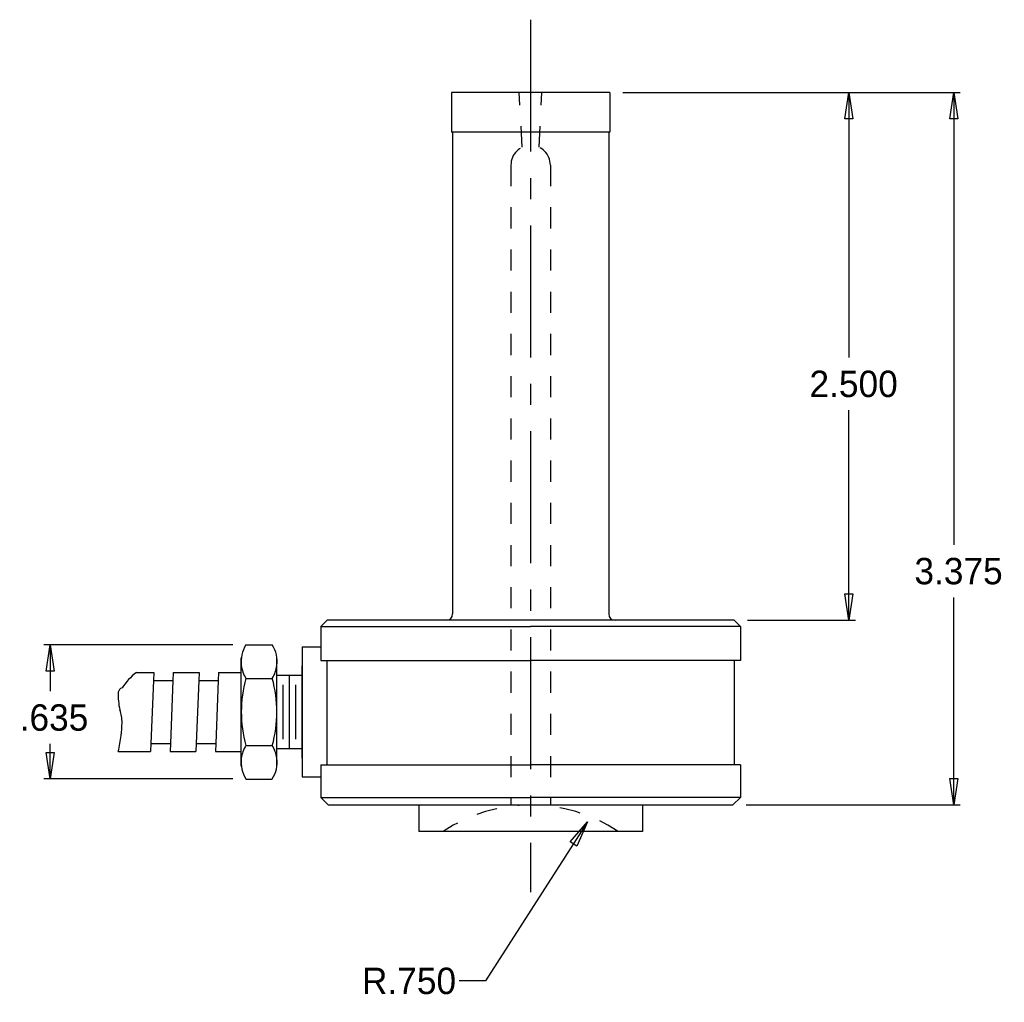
# Model space of a CAD drawing. Extents: x -12.42 to -7.75, y -0.52 to 4.13.
import ezdxf

# ---------------------------------------------------------------- set-up
doc = ezdxf.new("R2010")
doc.units = 0
doc.header["$MEASUREMENT"] = 0
doc.header["$PDMODE"] = 2
doc.linetypes.add('CENTER', pattern=[0.95, 0.625, -0.125, 0.075, -0.125])
doc.linetypes.add('DASHED', pattern=[0.2, 0.1, -0.1])
doc.layers.get('DEFPOINTS').update_dxf_attribs({"linetype": 'CONTINUOUS'})
doc.layers.add('CK_LEVEL_1', color=7, linetype='CONTINUOUS')
doc.dimstyles.new('DIMSTYLE1', dxfattribs={"dimtxt": 0.125, "dimasz": 0.125, "dimexe": 0.125, "dimexo": 0.0625, "dimgap": 0.09, "dimtad": 0, "dimtih": 1, "dimtoh": 1, "dimdec": 4, "dimzin": 0, "dimtxsty": 'STANDARD', "dimcen": 0.09, "dimazin": 3, "dimtfac": 1, "dimtdec": 4, "dimtofl": 0, "dimtmove": 0, "dimatfit": 3, "dimtolj": 1, "dimtzin": 0})

# ---------------------------------------------------------------- blocks, each defined once
blk = doc.blocks.new('*D0')
at = {"layer": 'CK_LEVEL_1', "color": 2, "linetype": 'CONTINUOUS'}
for p, q in [((-9.7297, 0.3333), (-10.2142, -0.4207)), ((-10.2142, -0.4207), (-10.3392, -0.4207))]:
    blk.add_line(p, q, dxfattribs=at)
at = {"layer": 'CK_LEVEL_1', "color": 2, "linetype": 'CONTINUOUS', "invisible_edges": 4}
blk.add_3dface([(-9.7297, 0.3333), (-9.7815, 0.218), (-9.813, 0.2383)], dxfattribs=at)
at = {"layer": 'DEFPOINTS', "color": 0, "linetype": 'CONTINUOUS'}
for p in [(-9.7297, 0.3333), (-10, -0.0873)]:
    blk.add_point(p, dxfattribs=at)
at = {"layer": 'CK_LEVEL_1', "color": 2, "linetype": 'CONTINUOUS'}
blk.add_text('R.750', height=0.125, dxfattribs=at).set_placement((-10.7994, -0.4832))
blk = doc.blocks.new('*D1')
at = {"layer": 'CK_LEVEL_1', "color": 2, "linetype": 'CONTINUOUS'}
for p, q in [((-9.5625, 3.7877), (-7.9634, 3.7877)), ((-7.9946, 3.7877), (-7.9946, 1.6457)), ((-7.9946, 0.4127), (-7.9946, 1.3957)), ((-8.9785, 0.4127), (-7.9634, 0.4127))]:
    blk.add_line(p, q, dxfattribs=at)
at = {"layer": 'CK_LEVEL_1', "color": 2, "linetype": 'CONTINUOUS', "invisible_edges": 4}
for points in [[(-7.9946, 3.7877), (-7.9759, 3.6627), (-8.0134, 3.6627)], [(-7.9946, 0.4127), (-8.0134, 0.5377), (-7.9759, 0.5377)]]:
    blk.add_3dface(points, dxfattribs=at)
at = {"layer": 'DEFPOINTS', "color": 0, "linetype": 'CONTINUOUS'}
for p in [(-9.625, 3.7877), (-7.9946, 3.7877), (-9.041, 0.4127)]:
    blk.add_point(p, dxfattribs=at)
at = {"layer": 'CK_LEVEL_1', "color": 2, "linetype": 'CONTINUOUS'}
blk.add_text('3.375', height=0.125, dxfattribs=at).set_placement((-8.181, 1.4582))
blk = doc.blocks.new('*D2')
at = {"layer": 'CK_LEVEL_1', "color": 2, "linetype": 'CONTINUOUS'}
for p, q in [((-11.4121, 1.1708), (-12.308, 1.1708)), ((-12.2767, 1.1708), (-12.2767, 0.952)), ((-12.2767, 0.5357), (-12.2767, 0.702)), ((-11.4121, 0.5357), (-12.308, 0.5357))]:
    blk.add_line(p, q, dxfattribs=at)
at = {"layer": 'CK_LEVEL_1', "color": 2, "linetype": 'CONTINUOUS', "invisible_edges": 4}
for points in [[(-12.2767, 1.1708), (-12.258, 1.0458), (-12.2955, 1.0458)], [(-12.2767, 0.5357), (-12.2955, 0.6607), (-12.258, 0.6607)]]:
    blk.add_3dface(points, dxfattribs=at)
at = {"layer": 'DEFPOINTS', "color": 0, "linetype": 'CONTINUOUS'}
for p in [(-12.2767, 1.1708), (-11.3496, 1.1708), (-11.3496, 0.5357)]:
    blk.add_point(p, dxfattribs=at)
at = {"layer": 'CK_LEVEL_1', "color": 2, "linetype": 'CONTINUOUS'}
blk.add_text('.635', height=0.125, dxfattribs=at).set_placement((-12.4217, 0.7645))
blk = doc.blocks.new('*D3')
at = {"layer": 'CK_LEVEL_1', "color": 2, "linetype": 'CONTINUOUS'}
for p, q in [((-9.5625, 3.7877), (-8.4607, 3.7877)), ((-8.492, 3.7877), (-8.492, 2.5328)), ((-8.492, 1.2877), (-8.492, 2.2828)), ((-8.9725, 1.2877), (-8.4607, 1.2877))]:
    blk.add_line(p, q, dxfattribs=at)
at = {"layer": 'CK_LEVEL_1', "color": 2, "linetype": 'CONTINUOUS', "invisible_edges": 4}
for points in [[(-8.492, 3.7877), (-8.4732, 3.6627), (-8.5107, 3.6627)], [(-8.492, 1.2877), (-8.5107, 1.4127), (-8.4732, 1.4127)]]:
    blk.add_3dface(points, dxfattribs=at)
at = {"layer": 'DEFPOINTS', "color": 0, "linetype": 'CONTINUOUS'}
for p in [(-9.625, 3.7877), (-9.035, 1.2877), (-8.492, 1.2877)]:
    blk.add_point(p, dxfattribs=at)
at = {"layer": 'CK_LEVEL_1', "color": 2, "linetype": 'CONTINUOUS'}
blk.add_text('2.500', height=0.125, dxfattribs=at).set_placement((-8.6783, 2.3453))

msp = doc.modelspace()

# ---------------------------------------------------------------- linework, layer by layer
at = {"layer": 'CK_LEVEL_1', "color": 2, "linetype": 'CENTER'}
msp.add_line((-10, 4.133), (-10, 0), dxfattribs=at)
at = {"layer": 'CK_LEVEL_1', "color": 1, "linetype": 'CONTINUOUS'}
for p, q in [((-10.375, 3.7877), (-10.375, 3.6007)), ((-9.625, 3.7877), (-10.375, 3.7877)), ((-9.625, 3.7877), (-9.625, 3.6007)), ((-9.625, 3.6007), (-10.375, 3.6007)), ((-10.37, 3.6007), (-10.37, 1.3177)), ((-9.63, 3.6007), (-9.63, 1.3197)), ((-10.995, 1.2577), (-10.965, 1.2877)), ((-9.035, 1.2877), (-10.965, 1.2877)), ((-9.005, 1.2577), (-9.035, 1.2877)), ((-9.005, 1.2577), (-9.035, 1.2877)), ((-9.005, 1.2577), (-9.035, 1.2877)), ((-10.995, 1.2577), (-10, 1.2577)), ((-10.995, 1.2577), (-10.995, 1.0977)), ((-9.005, 1.2577), (-10, 1.2577)), ((-9.005, 1.2577), (-9.005, 1.0977)), ((-9.005, 1.2577), (-9.005, 1.0977)), ((-9.005, 1.2577), (-9.005, 1.0977)), ((-11.3496, 1.17068), (-11.22429, 1.17068)), ((-11.0835, 1.16125), (-10.995, 1.16125)), ((-11.0835, 1.16125), (-11.0835, 0.54525)), ((-11.37123, 1.02963), (-11.37123, 1.10999)), ((-11.20265, 1.04986), (-11.20265, 1.10999)), ((-10.995, 1.0977), (-10, 1.0977)), ((-10.965, 0.6027), (-10.965, 1.0977)), ((-9.005, 1.0977), (-10, 1.0977)), ((-9.035, 1.0977), (-9.035, 0.6027)), ((-11.86878, 1.04054), (-11.78539, 1.04054)), ((-11.78539, 1.04054), (-11.78704, 1.00235)), ((-11.6935, 1.04054), (-11.69514, 1.00235)), ((-11.6935, 1.04054), (-11.57058, 1.04054)), ((-11.57058, 1.04054), (-11.57222, 1.00235)), ((-11.47869, 1.04054), (-11.48033, 1.00235)), ((-11.47869, 1.04054), (-11.37128, 1.04054)), ((-11.37128, 0.66581), (-11.37128, 1.04054)), ((-11.20265, 0.6565), (-11.20265, 1.04986)), ((-11.20265, 1.02695), (-11.0835, 1.02695)), ((-11.14308, 0.67943), (-11.14308, 1.02695)), ((-11.0835, 0.63475), (-11.0835, 1.07163)), ((-11.78704, 1.00235), (-11.79942, 0.704)), ((-11.78674, 1.00235), (-11.69484, 1.00235)), ((-11.69514, 1.00235), (-11.70752, 0.704)), ((-11.57222, 1.00235), (-11.5846, 0.704)), ((-11.57192, 1.00235), (-11.48003, 1.00235)), ((-11.48033, 1.00235), (-11.49271, 0.704)), ((-11.3496, 1.01221), (-11.22429, 1.01221)), ((-11.17286, 0.72461), (-11.17286, 0.9819)), ((-11.11329, 0.72461), (-11.11329, 0.9819)), ((-11.79942, 0.704), (-11.80091, 0.66581)), ((-11.79957, 0.704), (-11.70782, 0.704)), ((-11.70752, 0.704), (-11.70917, 0.66581)), ((-11.5846, 0.704), (-11.58609, 0.66581)), ((-11.58475, 0.704), (-11.49301, 0.704)), ((-11.49271, 0.704), (-11.49435, 0.66581)), ((-11.95471, 0.66581), (-11.80091, 0.66581)), ((-11.70917, 0.66581), (-11.58609, 0.66581)), ((-11.49435, 0.66581), (-11.37128, 0.66581)), ((-11.37123, 0.59651), (-11.37123, 0.67673)), ((-11.3496, 0.69429), (-11.22429, 0.69429)), ((-11.20265, 0.67943), (-11.0835, 0.67943)), ((-11.20265, 0.59651), (-11.20265, 0.6565)), ((-10.995, 0.6027), (-10, 0.6027)), ((-10.995, 0.6027), (-10.995, 0.4487)), ((-9.005, 0.6027), (-10, 0.6027)), ((-9.005, 0.6027), (-9.005, 0.4487)), ((-11.3496, 0.53568), (-11.22429, 0.53568)), ((-11.0835, 0.54525), (-10.995, 0.54525)), ((-10.995, 0.4487), (-10, 0.4487)), ((-10.995, 0.4487), (-10.959, 0.4127)), ((-9.005, 0.4487), (-10, 0.4487)), ((-9.005, 0.4487), (-9.041, 0.4127)), ((-10.959, 0.4127), (-9.041, 0.4127)), ((-10.53, 0.4127), (-10.53, 0.2877)), ((-9.47, 0.4127), (-9.47, 0.2877)), ((-9.47, 0.2877), (-10.53, 0.2877))]:
    msp.add_line(p, q, dxfattribs=at)
at = {"layer": 'CK_LEVEL_1', "color": 2, "linetype": 'DASHED'}
for p, q in [((-10.04, 3.5287), (-10.0536, 3.7877)), ((-9.96, 3.5287), (-9.9464, 3.7877)), ((-10.0934, 3.4443), (-10.0934, 0.4127)), ((-9.9064, 3.4443), (-9.9064, 0.4127))]:
    msp.add_line(p, q, dxfattribs=at)
for centre, radius, start, end in [((-9.99995, 3.4443), 0.0935, 360, 540), ((-10, -0.3373), 0.75, 56.44269, 123.55731)]:
    msp.add_arc(centre, radius, start, end, dxfattribs=at)
at = {"layer": 'CK_LEVEL_1', "color": 1, "linetype": 'CONTINUOUS'}
for centre, radius, start, end in [((-10.4, 1.3177), 0.03, 270, 360), ((-9.6, 1.3177), 0.03, 180, 270), ((-11.22316, 1.09145), 0.14929, 147.91174, 187.15712), ((-11.35082, 1.09145), 0.14928, 352.84221, 392.08826), ((-11.67033, 0.78982), 0.31982, 128.35596, 146.38479), ((-11.22316, 1.09145), 0.14929, 187.15712, 212.08369), ((-11.35082, 1.09145), 0.14928, 327.91631, 352.84221), ((-10.77699, 0.85325), 0.59429, 164.49126, 195.50874), ((-11.79699, 0.85325), 0.59429, 344.49126, 375.50874), ((-11.63232, 0.93402), 0.3226, 177.64659, 192.72652), ((-11.93081, 0.94346), 0.02414, 104.05342, 170.9335), ((-12.1102, 0.80347), 0.17369, 359.46854, 380.02389), ((-12.41711, 0.80492), 0.48062, 352.39831, 359.63543), ((-12.70304, 0.84309), 0.76908, 346.6786, 352.3972), ((-11.22316, 0.61504), 0.14929, 147.91174, 172.84288), ((-11.35082, 0.61504), 0.14928, 7.15779, 32.08826), ((-11.22316, 0.61504), 0.14929, 172.84288, 212.08369), ((-11.35082, 0.61504), 0.14928, 327.91631, 367.15779)]:
    msp.add_arc(centre, radius, start, end, dxfattribs=at)

# ---------------------------------------------------------------- dimensions: what is measured, and where the dimension line sits
at = {"layer": 'CK_LEVEL_1', "color": 2, "linetype": 'CONTINUOUS'}
for base, p1, p2, picture, middle in [((-7.99463, 3.7877), (-9.625, 3.7877), (-9.041, 0.4127), '*D1', (-8.18096, 1.4582)), ((-8.49199, 1.2877), (-9.035, 1.2877), (-9.625, 3.7877), '*D3', (-8.67831, 2.34525)), ((-12.27673, 1.17075), (-11.34964, 1.17075), (-11.3496, 0.53568), '*D2', (-12.42165, 0.76448))]:
    dim = msp.add_linear_dim(base=base, p1=p1, p2=p2, angle=90, dimstyle='DIMSTYLE1', dxfattribs=at)
    dim.commit()
    dim.dimension.update_dxf_attribs({"geometry": picture, "text_midpoint": middle})
dim = msp.add_radius_dim(center=(-10, -0.0873), mpoint=(-9.72969, 0.33333), dimstyle='DIMSTYLE1', dxfattribs=at)
dim.commit()
dim.dimension.update_dxf_attribs({"geometry": '*D0', "text_midpoint": (-10.79939, -0.48317)})

doc.saveas('drawing.dxf')
